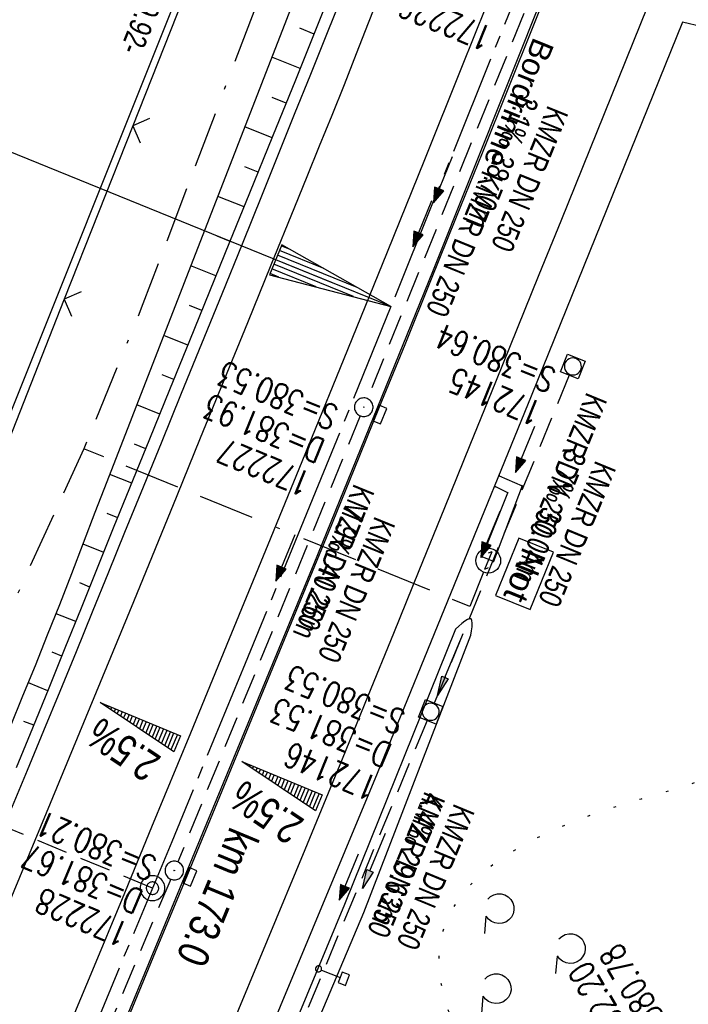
# Model space of a CAD drawing. Extents: x 508935 to 509681, y 453001 to 454023.
# Tile 6 of 36: x 509241 to 509295, y 453239 to 453318. Entities that reach past the tile are written whole.
import ezdxf

# ---------------------------------------------------------------- set-up
doc = ezdxf.new("R2010")
doc.units = 0
doc.header["$LTSCALE"] = 10
doc.header["$MEASUREMENT"] = 0
for name, pattern in [('ACAD_ISO16W100', [73, 15, -6.5, 15, -6.5, 15, -7, 1, -7]), ('ACHSE', [5.5, 4, -0.5, 0.5, -0.5]), ('AUSGEZOGEN', [0]), ('LT00', [0]), ('LT07', [0.22, 0.02, -0.2]), ('LT17', [0.15, 0.1, -0.05]), ('STRICHLINIE2', [0.375, 0.25, -0.125])]:
    doc.linetypes.add(name, pattern=pattern)
doc.layers.get('0').update_dxf_attribs({"linetype": 'LT00'})
for name, color, linetype in [('--EK_FBR', 1, 'LT00'), ('--EK_Halt-Pfeil', 4, 'LT00'), ('--EK_Haltung', 7, 'STRICHLINIE2'), ('--EK_Haltung-Text', 140, 'LT00'), ('--EK_Schacht-Text', 5, 'LT00'), ('--EK_ST-93-1', 30, 'LT17'), ('--EL_DFK_AB_L', 21, 'LT00'), ('--EL_Halt-Pfeil', 4, 'LT00'), ('--EL_Haltung', 182, 'STRICHLINIE2'), ('--EL_Haltung-Text', 182, 'LT00'), ('-AX-093', 35, 'ACHSE'), ('-EL-93-1', 250, 'LT00'), ('-QUE-20O', 11, 'LT00'), ('-QUE-20W', 11, 'LT00'), ('-ST-93-1', 250, 'LT00'), ('-ST-93-5', 250, 'LT00'), ('ABSTAND', 8, 'LT00'), ('BAB-KABEL', 220, 'ACAD_ISO16W100'), ('BAB-NS_SYB', 221, 'Continuous'), ('BAB-NS_TEXT', 221, 'Continuous'), ('DFK_AB_L', 21, 'LT00'), ('GEHOELZ_SYMB', 252, 'Continuous'), ('PFEIL', 140, 'AUSGEZOGEN'), ('RINNE_TEXT', 11, 'Continuous'), ('V118_AFBR_BAB', 250, 'LT00'), ('V118_BOESCH', 250, 'LT00'), ('V118_BOSCHUNG', 250, 'LT00'), ('V118_GEHOELZ', 250, 'LT07'), ('V118_GEHWEG', 250, 'LT00'), ('V118_GRABEN', 250, 'LT00'), ('V118_H_BORD', 8, 'LT00'), ('V118_KA_MULD', 182, 'LT00'), ('V118_KA_PRUF', 182, 'LT00'), ('V118_LD_MARK', 250, 'LT00'), ('V118_SCHILD_K', 1, 'LT00'), ('V118_SINKK', 182, 'LT00'), ('V118_ZAUN', 40, 'LT00')]:
    doc.layers.add(name, color=color, linetype=linetype)
doc.styles.add('Arial', font='ARIAL.TTF')
doc.styles.add('Arial Fett', font='txt', dxfattribs={"width": 0.8})
doc.styles.add('Beschrift', font='ARIAL.TTF')
doc.styles.add('Haltungsbeschriftung', font='ARIAL.TTF', dxfattribs={"width": 0.75})
doc.styles.add('schachtbeschriftung', font='romans.shx', dxfattribs={"width": 0.75, "height": 2})
doc.styles.get("Standard").update_dxf_attribs({"font": 'ARIAL.TTF'})

# ---------------------------------------------------------------- blocks, each defined once
blk = doc.blocks.new('Pfreil3')
at = {"layer": 'PFEIL'}
blk.add_hatch(color=256, dxfattribs=at).paths.add_polyline_path([(-1.549, 0.273), (-1.549, -0.273), (0, 0)])
for p, q in [((-1.549, 0), (-4.831, 0)), ((-1.549, -0.273), (-1.549, 0.273)), ((-1.549, 0.273), (0, 0)), ((0, 0), (-1.549, -0.273))]:
    blk.add_line(p, q, dxfattribs=at)
blk = doc.blocks.new('GEHOELZ_SYMB')
at = {"layer": 'GEHOELZ_SYMB'}
blk.add_line((0, 0), (1.4, 0), dxfattribs=at)
blk.add_lwpolyline([(-1.388, 0.017), (-1.612, 0.221), (-1.778, 0.474), (-1.876, 0.761), (-1.898, 1.063), (-1.844, 1.361), (-1.718, 1.636), (-1.526, 1.87), (-1.282, 2.05), (-1, 2.162), (-0.7, 2.2), (-0.4, 2.162), (-0.118, 2.05), (0.126, 1.87), (0.318, 1.636), (0.444, 1.361), (0.498, 1.063), (0.476, 0.761), (0.378, 0.474), (0.212, 0.221), (-0.012, 0.017)], dxfattribs=at)
blk = doc.blocks.new('NS-SYMB')
at = {"layer": 'BAB-NS_SYB'}
for p, q in [((0.179, 0.071), (0.25, 0)), ((-0.25, 0), (0.25, 0)), ((-0.25, 0), (-0.179, -0.071))]:
    blk.add_line(p, q, dxfattribs=at)
blk.add_circle((0, 0), 0.325, dxfattribs=at)
blk = doc.blocks.new('SYMB0652')
at = {"color": 0, "linetype": 'ByBlock'}
blk.add_lwpolyline([(-0.15, -0.075), (0.15, -0.075), (0.15, 0.075), (-0.15, 0.075), (-0.15, -0.075)], dxfattribs=at)
blk = doc.blocks.new('SYMB0003')
at = {"color": 0, "linetype": 'ByBlock'}
for p, q in [((-0.015712, 0), (0.010166, 0.012015)), ((0, -0.021257), (-0.015712, 0)), ((0.010166, 0.012015), (0, -0.021257))]:
    blk.add_line(p, q, dxfattribs=at)
for points in [[(-0.031395, 0.499013), (-0.093691, 0.491144), (-0.154509, 0.475528), (-0.21289, 0.452414), (-0.267913, 0.422164), (-0.318712, 0.385257), (-0.364484, 0.342274), (-0.404509, 0.293893), (-0.438154, 0.240877), (-0.464888, 0.184062), (-0.484292, 0.124345), (-0.496058, 0.062667), (-0.5, 0)], [(-0.5, 0), (-0.496058, -0.062667), (-0.484292, -0.124345), (-0.464888, -0.184062), (-0.438154, -0.240877), (-0.404509, -0.293893), (-0.364485, -0.342274), (-0.318712, -0.385257), (-0.267914, -0.422164), (-0.21289, -0.452414), (-0.154509, -0.475529), (-0.093691, -0.491144), (-0.031395, -0.499014), (0.031395, -0.499014)], [(0.5, 0), (0.496057, 0.062667), (0.484292, 0.124345), (0.464888, 0.184062), (0.438153, 0.240877), (0.404509, 0.293893), (0.364484, 0.342274), (0.318712, 0.385257), (0.267913, 0.422164), (0.21289, 0.452414), (0.154509, 0.475528), (0.093691, 0.491144), (0.031395, 0.499013), (-0.031395, 0.499013)], [(0.031395, -0.499014), (0.093691, -0.491144), (0.154509, -0.475529), (0.21289, -0.452414), (0.267914, -0.422164), (0.318712, -0.385257), (0.364485, -0.342274), (0.404509, -0.293893), (0.438154, -0.240877), (0.464889, -0.184062), (0.484292, -0.124345), (0.496058, -0.062667), (0.5, 0)]]:
    blk.add_lwpolyline(points, dxfattribs=at)
blk = doc.blocks.new('SYMB1210')
at = {"color": 0, "linetype": 'ByBlock'}
blk.add_line((0.018815, -0.179014), (0.055623, -0.17119), dxfattribs=at)
for points in [[(-0.2, -0.2), (-0.2, 0.2), (0.2, 0.2), (0.2, -0.2), (-0.2, -0.2)], [(0.018815, 0.179014), (-0.018815, 0.179014), (-0.055623, 0.17119), (-0.09, 0.155885), (-0.120444, 0.133766), (-0.145623, 0.105801), (-0.164438, 0.073213), (-0.176067, 0.037424), (-0.18, 0)], [(-0.18, 0), (-0.176067, -0.037424), (-0.164438, -0.073213), (-0.145623, -0.105801), (-0.120444, -0.133766), (-0.09, -0.155885), (-0.055623, -0.17119), (-0.018815, -0.179014), (0.018815, -0.179014)], [(0.18, 0), (0.176067, 0.037424), (0.164438, 0.073213), (0.145623, 0.105801), (0.120444, 0.133766), (0.09, 0.155885), (0.055623, 0.17119), (0.018815, 0.179014)], [(0.055623, -0.17119), (0.09, -0.155885), (0.120444, -0.133766), (0.145623, -0.105801), (0.164438, -0.073213), (0.176067, -0.037424), (0.18, 0)]]:
    blk.add_lwpolyline(points, dxfattribs=at)
blk = doc.blocks.new('SYMB1263')
at = {"color": 0, "linetype": 'ByBlock'}
for p, q in [((0.014231, 0.098982), (-0.014231, 0.098982)), ((-0.014231, -0.098982), (0.014232, -0.098982))]:
    blk.add_line(p, q, dxfattribs=at)
for points in [[(0, 0.1), (0, 0.75), (0.18, 0.75), (0.18, 1), (-0.18, 1), (-0.18, 0.75), (0, 0.75)], [(-0.014231, 0.098982), (-0.041542, 0.090963), (-0.065486, 0.075575), (-0.084125, 0.054064), (-0.095949, 0.028173), (-0.1, 0)], [(-0.1, 0), (-0.095949, -0.028173), (-0.084125, -0.054064), (-0.065486, -0.075575), (-0.041541, -0.090963), (-0.014231, -0.098982)], [(0.1, 0), (0.095949, 0.028173), (0.084125, 0.054064), (0.065486, 0.075575), (0.041541, 0.090963), (0.014231, 0.098982)], [(0.014232, -0.098982), (0.041542, -0.090963), (0.065486, -0.075575), (0.084125, -0.054064), (0.095949, -0.028173), (0.1, 0)]]:
    blk.add_lwpolyline(points, dxfattribs=at)
blk = doc.blocks.new('SYMB0011')
at = {"color": 0, "linetype": 'ByBlock'}
for p, q in [((0.5, 0), (-0.5, 0)), ((0, 0.5), (0, -0.5))]:
    blk.add_line(p, q, dxfattribs=at)
blk = doc.blocks.new('SYMB0024')
at = {"color": 0, "linetype": 'ByBlock'}
for p, q in [((-0.5, 0.5), (0, 0)), ((0, 0), (0.5, 0.5))]:
    blk.add_line(p, q, dxfattribs=at)
blk = doc.blocks.new('SYMB0070')
at = {"color": 0, "linetype": 'ByBlock'}
for p, q in [((-0.5, 0), (0.2, 0)), ((0.5, 0), (0.2, 0.1)), ((0.2, 0.1), (0.2, 0)), ((0.468, 0), (0.21, 0.086)), ((0.21, 0.086), (0.21, -0.086)), ((0.21, -0.086), (0.468, 0)), ((0.22, -0.072), (0.437, 0)), ((0.23, -0.058), (0.405, 0)), ((0.24, -0.045), (0.374, 0)), ((0.342, 0), (0.25, 0.031)), ((0.25, 0.031), (0.25, -0.031)), ((0.25, -0.031), (0.342, 0)), ((0.26, -0.017), (0.31, 0)), ((0.27, -0.003), (0.279, 0))]:
    blk.add_line(p, q, dxfattribs=at)
for points in [[(0.2, 0), (0.2, -0.1), (0.5, 0)], [(0.437, 0), (0.22, 0.072), (0.22, -0.072)], [(0.405, 0), (0.23, 0.058), (0.23, -0.058)], [(0.374, 0), (0.24, 0.045), (0.24, -0.045)], [(0.31, 0), (0.26, 0.017), (0.26, -0.017)], [(0.279, 0), (0.27, 0.003), (0.27, -0.003)]]:
    blk.add_lwpolyline(points, dxfattribs=at)
blk = doc.blocks.new('SYMB18')
at = {"color": 0, "linetype": 'ByBlock'}
for p, q in [((1, 0.13), (0, 0)), ((0.615385, 0.08), (1, 0.08)), ((0.923077, 0.12), (1, 0.12)), ((0.000669, 0), (1, 0)), ((0.307692, 0.04), (1, 0.04)), ((0.307692, -0.04), (1, -0.04)), ((0.615385, -0.08), (1, -0.08)), ((0.923077, -0.12), (1, -0.12))]:
    blk.add_line(p, q, dxfattribs=at)
at = {"color": 0, "linetype": 'ByBlock', "flags": 128}
blk.add_lwpolyline([(0, 0), (1, -0.13), (1, 0.13)], dxfattribs=at)
blk = doc.blocks.new('SYMB2')
at = {"color": 0, "linetype": 'ByBlock', "flags": 128}
for points in [[(-0.031395, 0.499013), (-0.093691, 0.491144), (-0.154509, 0.475528), (-0.21289, 0.452414), (-0.267913, 0.422164), (-0.318712, 0.385257), (-0.364484, 0.342274), (-0.404509, 0.293893), (-0.438154, 0.240877), (-0.464888, 0.184062), (-0.484292, 0.124345), (-0.496058, 0.062667), (-0.5, 0)], [(0.5, 0), (0.496057, 0.062667), (0.484292, 0.124345), (0.464888, 0.184062), (0.438153, 0.240877), (0.404509, 0.293893), (0.364484, 0.342274), (0.318712, 0.385257), (0.267913, 0.422164), (0.21289, 0.452414), (0.154509, 0.475528), (0.093691, 0.491144), (0.031395, 0.499013), (-0.031395, 0.499013)], [(-0.5, 0), (-0.496058, -0.062667), (-0.484292, -0.124345), (-0.464888, -0.184062), (-0.438154, -0.240877), (-0.404509, -0.293893), (-0.364485, -0.342274), (-0.318712, -0.385257), (-0.267914, -0.422164), (-0.21289, -0.452414), (-0.154509, -0.475529), (-0.093691, -0.491144), (-0.031395, -0.499014), (0.031395, -0.499014)], [(0.031395, -0.499014), (0.093691, -0.491144), (0.154509, -0.475529), (0.21289, -0.452414), (0.267914, -0.422164), (0.318712, -0.385257), (0.364485, -0.342274), (0.404509, -0.293893), (0.438154, -0.240877), (0.464889, -0.184062), (0.484292, -0.124345), (0.496058, -0.062667), (0.5, 0)]]:
    blk.add_lwpolyline(points, dxfattribs=at)

msp = doc.modelspace()

# ---------------------------------------------------------------- linework, layer by layer
at = {"layer": '--EK_FBR'}
msp.add_line((509295.643, 453317.166), (509294.047, 453317.545), dxfattribs=at)
at = {"layer": '--EK_FBR', "color": 2}
for points in [[(509284.117, 453322.442), (509282.055, 453317.297), (509279.992, 453312.152), (509277.926, 453307.008), (509275.857, 453301.866), (509273.783, 453296.726), (509271.703, 453291.588), (509269.662, 453286.566), (509267.615, 453281.546), (509265.562, 453276.529), (509263.505, 453271.513), (509261.444, 453266.499), (509259.38, 453261.486), (509256.802, 453255.234), (509254.22, 453248.983), (509251.632, 453242.735), (509249.038, 453236.489)], [(509279.242, 453321.325), (509276.27, 453313.895), (509273.285, 453306.47), (509270.288, 453299.05), (509267.101, 453291.196), (509263.903, 453283.346), (509260.693, 453275.501), (509257.584, 453267.929), (509254.467, 453260.361), (509251.343, 453252.795), (509248.961, 453247.039), (509246.573, 453241.285), (509244.18, 453235.533)]]:
    msp.add_lwpolyline(points, dxfattribs=at)
at = {"layer": '--EK_FBR'}
for points in [[(509266.694, 453319.774), (509265.402, 453316.555), (509264.112, 453313.335), (509262.822, 453310.115), (509261.53, 453306.896), (509260.235, 453303.678), (509258.616, 453299.674), (509256.992, 453295.673), (509255.363, 453291.673), (509253.731, 453287.674), (509252.099, 453283.676), (509250.468, 453279.677), (509249.167, 453276.484), (509247.867, 453273.29), (509246.565, 453270.098), (509245.261, 453266.906), (509243.952, 453263.716), (509242.639, 453260.528), (509241.318, 453257.343), (509239.975, 453254.127)], [(509294.047, 453317.545), (509281.881, 453287.469), (509269.5, 453257.12), (509251.288, 453213.378), (509241.03, 453189.373)]]:
    msp.add_lwpolyline(points, dxfattribs=at)
at = {"layer": '--EK_Haltung'}
for p, q in [((509282.706, 453321.718), (509268.693, 453287.261)), ((509268.126, 453285.872), (509253.45, 453249.996)), ((509273.51, 453261.377), (509262.748, 453235.391)), ((509252.875, 453248.611), (509237.966, 453213.173))]:
    msp.add_line(p, q, dxfattribs=at)
at = {"layer": '--EK_ST-93-1', "ltscale": 2.5}
msp.add_line((509251.411, 453247.885), (509214.467, 453263.23), dxfattribs=at)
at = {"layer": '--EL_DFK_AB_L'}
msp.add_line((509257.42, 453329.7), (509224.419, 453247.297), dxfattribs=at)
at = {"layer": '--EL_Haltung'}
for p, q in [((509282.706, 453321.718), (509268.693, 453287.261)), ((509268.126, 453285.872), (509253.45, 453249.996)), ((509273.51, 453261.377), (509262.748, 453235.391)), ((509252.875, 453248.611), (509237.966, 453213.173))]:
    msp.add_line(p, q, dxfattribs=at)
at = {"layer": '-AX-093', "ltscale": 0.2}
msp.add_lwpolyline([(509317.225, 453412.768), (509308.708, 453390.725), (509300.118, 453368.712), (509291.452, 453346.728), (509282.712, 453324.773), (509273.898, 453302.848), (509270.591, 453294.677), (509264.746, 453280.307), (509258.868, 453265.952), (509252.954, 453251.611), (509247.003, 453237.285), (509241.014, 453222.975), (509234.984, 453208.682), (509228.913, 453194.407), (509222.798, 453180.15), (509216.639, 453165.913), (509210.432, 453151.696), (509204.177, 453137.501), (509197.873, 453123.327), (509191.517, 453109.177), (509185.107, 453095.05), (509178.644, 453080.948), (509172.69, 453068.094)], dxfattribs=at)
at = {"layer": '-EL-93-1'}
msp.add_line((509265.957, 453296.555), (509214.987, 453317.221), dxfattribs=at)
at = {"layer": '-QUE-20O'}
for p, q in [((509258.716, 453258.018), (509258.705, 453257.994)), ((509258.959, 453257.823), (509258.992, 453257.904)), ((509259.27, 453257.788), (509259.213, 453257.651)), ((509259.467, 453257.482), (509259.547, 453257.673)), ((509259.824, 453257.558), (509259.722, 453257.313)), ((509259.975, 453257.141), (509260.101, 453257.443)), ((509260.378, 453257.328), (509260.23, 453256.972)), ((509260.483, 453256.8), (509260.655, 453257.215)), ((509260.932, 453257.1), (509260.738, 453256.631)), ((509260.992, 453256.462), (509261.209, 453256.985)), ((509261.487, 453256.87), (509261.246, 453256.29)), ((509261.5, 453256.121), (509261.764, 453256.756)), ((509262.041, 453256.641), (509261.754, 453255.949)), ((509262.008, 453255.78), (509262.317, 453256.525)), ((509262.595, 453256.41), (509262.263, 453255.609)), ((509262.516, 453255.437), (509262.872, 453256.296)), ((509263.15, 453256.181), (509262.772, 453255.269)), ((509263.025, 453255.097), (509263.426, 453256.065)), ((509263.703, 453255.951), (509263.279, 453254.927)), ((509263.533, 453254.759), (509263.98, 453255.837)), ((509264.258, 453255.722), (509263.788, 453254.587)), ((509264.041, 453254.417), (509264.535, 453255.607)), ((509264.812, 453255.492), (509264.296, 453254.245))]:
    msp.add_line(p, q, dxfattribs=at)
msp.add_lwpolyline([(509264.521, 453254.096), (509258.591, 453258.07), (509265.057, 453255.39), (509264.521, 453254.096)], dxfattribs=at)
at = {"layer": '-QUE-20W'}
for p, q in [((509247.315, 453262.777), (509247.305, 453262.753)), ((509247.559, 453262.585), (509247.592, 453262.664)), ((509247.87, 453262.549), (509247.814, 453262.413)), ((509248.067, 453262.242), (509248.147, 453262.434)), ((509248.424, 453262.319), (509248.322, 453262.072)), ((509248.576, 453261.903), (509248.7, 453262.204)), ((509248.978, 453262.089), (509248.83, 453261.732)), ((509249.084, 453261.562), (509249.255, 453261.974)), ((509249.532, 453261.859), (509249.338, 453261.391)), ((509249.592, 453261.219), (509249.809, 453261.744)), ((509250.087, 453261.629), (509249.847, 453261.05)), ((509250.101, 453260.881), (509250.363, 453261.514)), ((509250.641, 453261.401), (509250.354, 453260.709)), ((509250.609, 453260.54), (509250.918, 453261.286)), ((509251.195, 453261.17), (509250.863, 453260.369)), ((509251.117, 453260.199), (509251.473, 453261.057)), ((509251.75, 453260.942), (509251.372, 453260.029)), ((509251.625, 453259.859), (509252.027, 453260.827)), ((509252.304, 453260.712), (509251.88, 453259.688)), ((509252.133, 453259.517), (509252.58, 453260.595)), ((509252.858, 453260.482), (509252.387, 453259.346)), ((509252.642, 453259.178), (509253.135, 453260.367)), ((509253.412, 453260.252), (509252.896, 453259.006))]:
    msp.add_line(p, q, dxfattribs=at)
msp.add_lwpolyline([(509253.12, 453258.857), (509247.19, 453262.831), (509253.656, 453260.15), (509253.12, 453258.857)], dxfattribs=at)
at = {"layer": 'BAB-KABEL', "ltscale": 0.03, "flags": 128}
for points in [[(509470.498, 453944.783), (509458.213, 453903.635), (509438.346, 453830.974), (509425.006, 453786.032), (509416.388, 453764.895), (509399.934, 453736.191), (509391.242, 453726.852), (509356.85, 453688.506), (509364.571, 453673.951), (509363.843, 453665.801), (509354.502, 453630.094), (509353.324, 453624.95), (509351.14, 453623.785), (509343.564, 453618.4), (509335.99, 453613.306), (509348.501, 453587.189), (509341.218, 453550.179), (509337.425, 453531.646), (509314.683, 453503.08), (509303.742, 453489.799), (509300.964, 453447.524), (509302.847, 453431.611), (509291.049, 453400.172), (509282.588, 453378.578), (509275.729, 453361.066), (509266.257, 453337.014), (509263.488, 453328.718), (509250.644, 453294.879), (509245.885, 453283.23), (509235.169, 453259.782), (509212.847, 453210.093), (509199.317, 453179.062), (509194.545, 453166.613), (509176.335, 453125.194), (509165.056, 453100.23), (509153.731, 453075.477)], [(509278.053, 453273.302), (509276.953, 453270.538), (509245.885, 453283.23)]]:
    msp.add_lwpolyline(points, dxfattribs=at)
at = {"layer": 'DFK_AB_L'}
msp.add_line((509257.42, 453329.7), (509224.419, 453247.297), dxfattribs=at)
at = {"layer": 'V118_AFBR_BAB'}
msp.add_line((509295.643, 453317.166), (509294.047, 453317.545), dxfattribs=at)
at = {"layer": 'V118_AFBR_BAB', "color": 0}
for points in [[(509284.117, 453322.442), (509282.055, 453317.297), (509279.992, 453312.152), (509277.926, 453307.008), (509275.857, 453301.866), (509273.783, 453296.726), (509271.703, 453291.588), (509269.662, 453286.566), (509267.615, 453281.546), (509265.562, 453276.529), (509263.505, 453271.513), (509261.444, 453266.499), (509259.38, 453261.486), (509256.802, 453255.234), (509254.22, 453248.983), (509251.632, 453242.735), (509249.038, 453236.489)], [(509279.242, 453321.325), (509276.27, 453313.895), (509273.285, 453306.47), (509270.288, 453299.05), (509267.101, 453291.196), (509263.903, 453283.346), (509260.693, 453275.501), (509257.584, 453267.929), (509254.467, 453260.361), (509251.343, 453252.795), (509248.961, 453247.039), (509246.573, 453241.285), (509244.18, 453235.533)]]:
    msp.add_lwpolyline(points, dxfattribs=at)
at = {"layer": 'V118_AFBR_BAB'}
for points in [[(509266.694, 453319.774), (509265.402, 453316.555), (509264.112, 453313.335), (509262.822, 453310.115), (509261.53, 453306.896), (509260.235, 453303.678), (509258.616, 453299.674), (509256.992, 453295.673), (509255.363, 453291.673), (509253.731, 453287.674), (509252.099, 453283.676), (509250.468, 453279.677), (509249.167, 453276.484), (509247.867, 453273.29), (509246.565, 453270.098), (509245.261, 453266.906), (509243.952, 453263.716), (509242.639, 453260.528), (509241.318, 453257.343), (509239.975, 453254.127)], [(509294.047, 453317.545), (509281.881, 453287.469), (509269.5, 453257.12), (509251.288, 453213.378), (509241.03, 453189.373)]]:
    msp.add_lwpolyline(points, dxfattribs=at)
at = {"layer": 'V118_BOESCH'}
for points in [[(509239.973, 453260.899), (509240.992, 453263.342), (509241.992, 453265.793), (509242.976, 453268.251), (509243.948, 453270.714), (509244.908, 453273.182), (509245.861, 453275.653), (509246.808, 453278.127), (509247.753, 453280.601), (509274.663, 453349.809), (509275.24, 453350.933), (509275.821, 453352.054), (509276.409, 453353.171), (509277.01, 453354.28), (509277.628, 453355.38), (509278.265, 453356.468), (509278.921, 453357.536), (509279.597, 453358.592), (509280.287, 453359.64), (509280.987, 453360.683), (509281.691, 453361.722)], [(509240.459, 453257.583), (509241.776, 453260.791), (509243.085, 453264.001), (509244.389, 453267.214), (509245.69, 453270.429), (509246.988, 453273.644), (509248.286, 453276.859), (509249.585, 453280.074), (509251.19, 453284.034), (509252.798, 453287.991), (509254.408, 453291.949), (509256.02, 453295.905), (509257.632, 453299.862), (509259.243, 453303.819), (509261.09, 453308.365), (509262.932, 453312.912), (509264.769, 453317.462), (509266.597, 453322.014)]]:
    msp.add_lwpolyline(points, dxfattribs=at)
at = {"layer": 'V118_BOSCHUNG'}
for p, q in [((509264.417, 453316.588), (509263.26, 453317.048)), ((509263.294, 453313.806), (509261.017, 453314.713)), ((509262.169, 453311.025), (509261.049, 453311.471)), ((509261.041, 453308.245), (509258.842, 453309.121)), ((509259.912, 453305.465), (509258.834, 453305.895)), ((509258.782, 453302.686), (509256.668, 453303.528)), ((509257.651, 453299.907), (509256.616, 453300.32)), ((509256.519, 453297.129), (509254.493, 453297.936)), ((509255.387, 453294.351), (509254.397, 453294.745)), ((509254.255, 453291.572), (509252.319, 453292.344)), ((509253.124, 453288.794), (509252.178, 453289.171)), ((509251.994, 453286.015), (509250.144, 453286.751)), ((509250.866, 453283.235), (509249.961, 453283.595)), ((509249.739, 453280.454), (509247.97, 453281.159)), ((509248.614, 453277.673), (509247.755, 453278.015)), ((509247.491, 453274.891), (509245.823, 453275.556)), ((509246.368, 453272.109), (509245.556, 453272.433)), ((509245.245, 453269.328), (509243.652, 453269.962)), ((509244.119, 453266.547), (509243.333, 453266.86)), ((509242.99, 453263.767), (509241.422, 453264.392)), ((509241.855, 453260.985), (509241.066, 453261.304))]:
    msp.add_line(p, q, dxfattribs=at)
at = {"layer": 'V118_GEHOELZ', "flags": 128}
msp.add_lwpolyline([(509342.691, 453254.984), (509342.915, 453255.356), (509343.095, 453255.77), (509343.228, 453256.214), (509343.315, 453256.672), (509343.353, 453257.133), (509343.342, 453257.583), (509343.28, 453258.008), (509343.166, 453258.395), (509342.915, 453258.861), (509342.568, 453259.235), (509342.134, 453259.527), (509341.624, 453259.747), (509341.049, 453259.907), (509340.419, 453260.017), (509339.745, 453260.088), (509339.036, 453260.131), (509338.303, 453260.155), (509337.557, 453260.173), (509336.808, 453260.194), (509336.066, 453260.23), (509334.906, 453260.336), (509333.789, 453260.5), (509332.711, 453260.715), (509331.668, 453260.973), (509330.659, 453261.268), (509329.679, 453261.592), (509328.724, 453261.939), (509327.793, 453262.3), (509326.88, 453262.67), (509325.983, 453263.04), (509325.098, 453263.404), (509324.222, 453263.755), (509323.351, 453264.085), (509322.483, 453264.388), (509321.613, 453264.656), (509320.739, 453264.882), (509319.857, 453265.059), (509318.963, 453265.179), (509318.055, 453265.237), (509317.078, 453265.224), (509316.085, 453265.138), (509315.079, 453264.985), (509314.065, 453264.772), (509313.047, 453264.505), (509312.028, 453264.188), (509311.013, 453263.829), (509310.004, 453263.433), (509309.008, 453263.005), (509308.026, 453262.553), (509307.027, 453262.063), (509306.045, 453261.558), (509305.077, 453261.044), (509304.121, 453260.525), (509303.172, 453260.007), (509302.229, 453259.497), (509301.288, 453258.998), (509300.345, 453258.517), (509299.398, 453258.06), (509298.443, 453257.631), (509297.375, 453257.194), (509296.295, 453256.792), (509295.203, 453256.418), (509294.1, 453256.064), (509292.987, 453255.722), (509291.864, 453255.387), (509290.733, 453255.051), (509289.592, 453254.707), (509288.445, 453254.347), (509287.29, 453253.964), (509286.129, 453253.552), (509284.963, 453253.102), (509283.792, 453252.609), (509282.89, 453252.195), (509281.992, 453251.75), (509281.109, 453251.272), (509280.247, 453250.759), (509279.414, 453250.212), (509278.618, 453249.628), (509277.868, 453249.006), (509277.171, 453248.345), (509276.535, 453247.644), (509275.968, 453246.902), (509275.478, 453246.117), (509275.073, 453245.288), (509274.76, 453244.414), (509274.549, 453243.493), (509274.446, 453242.525), (509274.449, 453241.66), (509274.532, 453240.769), (509274.69, 453239.862), (509274.919, 453238.949), (509275.213, 453238.04), (509275.568, 453237.145), (509275.977, 453236.273), (509276.437, 453235.435), (509276.942, 453234.64), (509277.488, 453233.899), (509278.068, 453233.221), (509278.679, 453232.616), (509279.315, 453232.094), (509279.971, 453231.665), (509280.642, 453231.339), (509281.324, 453231.125), (509282.01, 453231.034), (509282.697, 453231.076), (509283.25, 453231.21), (509283.8, 453231.425), (509284.349, 453231.705), (509284.896, 453232.038), (509285.442, 453232.411), (509285.988, 453232.81), (509286.535, 453233.221), (509287.083, 453233.631), (509288.343, 453234.52), (509289.612, 453235.34), (509290.891, 453236.098), (509292.178, 453236.799), (509293.474, 453237.451), (509294.779, 453238.06), (509296.091, 453238.633), (509297.412, 453239.176), (509298.741, 453239.696), (509300.077, 453240.199), (509301.42, 453240.692), (509302.77, 453241.182), (509304.648, 453241.863), (509306.535, 453242.551), (509308.426, 453243.246), (509310.318, 453243.949), (509312.207, 453244.661), (509314.089, 453245.381), (509315.959, 453246.11), (509317.813, 453246.85), (509319.648, 453247.6), (509320.886, 453248.117), (509322.116, 453248.634), (509323.345, 453249.148), (509324.575, 453249.654), (509325.811, 453250.149), (509327.057, 453250.627), (509328.318, 453251.084), (509329.597, 453251.516), (509330.899, 453251.919), (509332.229, 453252.288), (509333.589, 453252.62), (509334.986, 453252.909), (509336.422, 453253.152), (509337.903, 453253.344), (509338.524, 453253.409), (509339.145, 453253.477), (509339.755, 453253.558), (509340.346, 453253.665), (509340.908, 453253.808), (509341.433, 453254), (509341.912, 453254.253), (509342.334, 453254.577), (509342.691, 453254.984)], dxfattribs=at)
at = {"layer": 'V118_GEHWEG'}
msp.add_lwpolyline([(509279.298, 453281.061), (509281.156, 453280.244), (509278.845, 453274.166), (509277.933, 453274.534), (509279.997, 453279.685), (509278.986, 453280.195)], dxfattribs=at)
at = {"layer": 'V118_GRABEN'}
for points in [[(509277.022, 453268.224), (509277.077, 453268.577), (509277.12, 453268.908), (509277.137, 453269.193), (509277.117, 453269.411), (509277.046, 453269.537), (509276.924, 453269.558), (509276.754, 453269.494), (509276.545, 453269.361), (509276.309, 453269.177), (509276.053, 453268.958), (509275.788, 453268.723)], [(509275.788, 453268.723), (509266.847, 453246.566), (509257.186, 453223.281), (509250.101, 453207.246)], [(509251.411, 453206.88), (509258.667, 453222.906), (509268.413, 453245.936), (509277.022, 453268.224)]]:
    msp.add_lwpolyline(points, dxfattribs=at)
at = {"layer": 'V118_H_BORD'}
msp.add_lwpolyline([(509210.789, 453147.558), (509216.216, 453160.017), (509226.341, 453183.272), (509245.484, 453228.213), (509264.416, 453274.009), (509273.966, 453297.499), (509301.466, 453366.327), (509319.185, 453412.241), (509334.596, 453452.751), (509337.53, 453460.566)], dxfattribs=at)
at = {"layer": 'V118_LD_MARK'}
for points in [[(509269.72, 453319.939), (509268.767, 453317.458), (509267.799, 453314.981), (509266.82, 453312.51), (509265.83, 453310.042), (509264.834, 453307.577), (509263.833, 453305.113), (509262.83, 453302.651), (509260.938, 453298.007), (509259.046, 453293.363), (509257.154, 453288.72), (509255.26, 453284.078), (509253.363, 453279.437), (509249.876, 453270.929), (509246.377, 453262.427), (509242.864, 453253.929), (509239.338, 453245.437)], [(509257.637, 453236.405), (509260.668, 453243.696), (509263.686, 453250.993), (509266.689, 453258.296), (509268.755, 453263.344), (509270.816, 453268.395), (509272.872, 453273.448), (509274.925, 453278.501), (509276.977, 453283.556), (509279.029, 453288.61), (509280.782, 453292.926), (509282.535, 453297.242), (509284.287, 453301.558), (509286.037, 453305.875), (509287.783, 453310.194), (509289.526, 453314.514), (509291.263, 453318.836)]]:
    msp.add_lwpolyline(points, dxfattribs=at)
at = {"layer": 'V118_ZAUN'}
for p, q in [((509249.819, 453309.201), (509244.31, 453295.249)), ((509244.31, 453295.249), (509238.801, 453281.297))]:
    msp.add_line(p, q, dxfattribs=at)
msp.add_lwpolyline([(509255.338, 453323.149), (509254.858, 453321.963), (509249.819, 453309.201)], dxfattribs=at)

# ---------------------------------------------------------------- block references
at = {"layer": '--EK_Halt-Pfeil', "yscale": 4, "zscale": 4}
for p, xscale, rotation in [((509274.773, 453304.867), 3.999999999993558, 247.8674700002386), ((509262.097, 453274.442), 3.9999999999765, 247.7502200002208), ((509267.205, 453248.767), 3.999999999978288, 247.5046800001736)]:
    msp.add_blockref('SYMB0070', p, dxfattribs=dict(at, xscale=xscale, rotation=rotation))
at = {"layer": '--EL_Halt-Pfeil', "yscale": 4, "zscale": 4}
for p, xscale, rotation in [((509273.117, 453301.33), 3.999999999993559, 247.8674700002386), ((509281.378, 453283.165), 3.999999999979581, 247.6219300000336), ((509262.097, 453274.442), 3.9999999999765, 247.7502200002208), ((509267.205, 453248.767), 3.999999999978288, 247.5046800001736)]:
    msp.add_blockref('SYMB0070', p, dxfattribs=dict(at, xscale=xscale, rotation=rotation))
at = {"layer": '-EL-93-1', "xscale": 9.999999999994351, "yscale": 10, "zscale": 10, "rotation": 157.9302570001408}
msp.add_blockref('SYMB18', (509270.591, 453294.677), dxfattribs=at)
at = {"layer": '-ST-93-1', "rotation": 274.1956499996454}
msp.add_blockref('SYMB2', (509251.411, 453247.885), dxfattribs=at)
at = {"layer": '-ST-93-5', "xscale": 1.999999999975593, "yscale": 2, "zscale": 2, "rotation": 274.1956499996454}
msp.add_blockref('SYMB2', (509251.411, 453247.885), dxfattribs=at)
at = {"layer": 'BAB-NS_SYB', "xscale": 3.074999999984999, "yscale": 3.075000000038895, "zscale": 3.075, "rotation": 247.8067878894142}
msp.add_blockref('NS-SYMB', (509278.423, 453274.23), dxfattribs=at)
at = {"layer": 'GEHOELZ_SYMB', "rotation": 264.7377000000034}
for p in [(509278.241, 453245.629), (509283.968, 453242.422), (509278.002, 453239.195)]:
    msp.add_blockref('GEHOELZ_SYMB', p, dxfattribs=at)
at = {"layer": 'PFEIL'}
for p, rotation in [((509274.34, 453263.393), 247.4009476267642), ((509268.316, 453247.847), 247.431656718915)]:
    msp.add_blockref('Pfreil3', p, dxfattribs=dict(at, rotation=rotation))
at = {"layer": 'V118_GEHWEG', "xscale": 0.09999999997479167, "yscale": 0.09999999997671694, "zscale": 0.1, "rotation": 248.7249100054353}
for p in [(509279.298, 453281.061), (509278.986, 453280.195), (509281.156, 453280.244), (509279.997, 453279.685), (509277.933, 453274.534), (509278.845, 453274.166)]:
    msp.add_blockref('SYMB0011', p, dxfattribs=at)
at = {"layer": 'V118_KA_MULD', "xscale": 3.800000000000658, "yscale": 3.799999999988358, "zscale": 3.8, "rotation": 248.7249099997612}
for p in [(509285.232, 453289.846), (509273.797, 453262.07)]:
    msp.add_blockref('SYMB1210', p, dxfattribs=at)
at = {"layer": 'V118_KA_PRUF', "xscale": 1.499999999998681, "yscale": 1.5, "zscale": 1.5, "rotation": 248.7249099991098}
for p in [(509268.41, 453286.567), (509253.166, 453249.302)]:
    msp.add_blockref('SYMB0003', p, dxfattribs=at)
at = {"layer": 'V118_SCHILD_K', "xscale": 2.500000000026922, "yscale": 2.5, "zscale": 2.5, "rotation": 248.7249099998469}
msp.add_blockref('SYMB1263', (509264.769, 453241.393), dxfattribs=at)
at = {"layer": 'V118_SINKK', "zscale": 4.5}
for p, xscale, yscale, rotation in [((509269.704, 453285.982), 4.499999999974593, 4.500000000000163, 247.8120751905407), ((509254.418, 453248.796), 4.499999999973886, 4.49999999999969, 247.5031891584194)]:
    msp.add_blockref('SYMB0652', p, dxfattribs=dict(at, xscale=xscale, yscale=yscale, rotation=rotation))
at = {"layer": 'V118_ZAUN', "xscale": 2.09999999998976, "yscale": 2.099999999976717, "zscale": 2.1, "rotation": 248.4521399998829}
for p in [(509249.819, 453309.201), (509244.31, 453295.249)]:
    msp.add_blockref('SYMB0024', p, dxfattribs=at)

# ---------------------------------------------------------------- texts
at = {"layer": '--EK_Haltung-Text', "style": 'Haltungsbeschriftung', "width": 0.75}
for s, rotation, p in [('3.1‰ 38.70m', -112.13253, (509280.867, 453311.887)), ('KMZR DN 250', -112.13253, (509283.238, 453310.923)), ('7.9‰ 40.26m', -112.24978, (509266.95, 453278.843)), ('KMZR DN 250', -112.24978, (509269.319, 453277.874)), ('4.4‰ 29.63m', -112.49532, (509273.344, 453255.749)), ('KMZR DN 250', -112.49532, (509275.709, 453254.77))]:
    msp.add_text(s, height=1.8, rotation=rotation, dxfattribs=at).set_placement(p)
at = {"layer": '--EK_Schacht-Text', "style": 'schachtbeschriftung', "width": 0.75}
for s, rotation, p in [('172226', -202.13254, (509278.914, 453317.041)), ('S=380.64', -202.37808, (509284.011, 453289.531)), ('S=380.53', -202.24977, (509266.506, 453286.537)), ('172145', -202.37808, (509282.915, 453286.868)), ('D=381.93', -202.24977, (509265.416, 453283.871)), ('172227', -202.24977, (509264.325, 453281.205)), ('S=380.53', -202.49532, (509271.893, 453262.048)), ('D=381.53', -202.49532, (509270.791, 453259.387)), ('172146', -202.49532, (509269.689, 453256.726)), ('S=380.21', -202.81934, (509251.899, 453250.263)), ('D=381.67', -202.81934, (509250.782, 453247.608)), ('172228', -202.81934, (509249.665, 453244.954)), ('S=380.78', -239.19577, (509294.136, 453234.989)), ('D=382.20', -239.19577, (509291.662, 453233.514))]:
    msp.add_text(s, height=2, rotation=rotation, dxfattribs=at).set_placement(p)
at = {"layer": '--EL_Haltung-Text', "style": 'Haltungsbeschriftung', "width": 0.75}
for rotation, p in [(-112.13253, (509277.999, 453305.702)), (-112.37807, (509286.364, 453287.848)), (-112.24978, (509267.644, 453280.485)), (-112.49532, (509273.344, 453255.749))]:
    msp.add_text('KMZR DN 250', height=1.8, rotation=rotation, dxfattribs=at).set_placement(p)
at = {"layer": '-QUE-20O', "style": 'Beschrift', "width": 0.75}
msp.add_text('2.5%', height=2.5, rotation=-213.83118, dxfattribs=at).set_placement((509263.736, 453253.355))
at = {"layer": '-QUE-20W', "style": 'Beschrift', "width": 0.75}
msp.add_text('2.5%', height=2.5, rotation=-213.83118, dxfattribs=at).set_placement((509252.222, 453258.399))
at = {"layer": '-ST-93-5', "style": 'Arial Fett', "width": 0.8}
msp.add_text('km 173.0', height=2.5, rotation=-112.51899, dxfattribs=at).set_placement((509257.677, 453252.919))
at = {"layer": 'ABSTAND', "width": 0.75}
msp.add_text(' -149.92-', height=1.8, rotation=-111.82689, dxfattribs=at).set_placement((509251.591, 453322.402))
at = {"layer": 'RINNE_TEXT', "insert": (509282.067, 453316.421), "char_height": 1.8, "attachment_point": 7, "rotation": 248.02774, "style": 'Arial'}
msp.add_mtext('Bordrinne', dxfattribs=at)

# ---------------------------------------------------------------- next in the draw order: texts
at = {"layer": 'BAB-NS_SYB', "insert": (509281.234, 453275.443), "char_height": 2, "attachment_point": 7, "rotation": 247.80679, "style": 'Beschrift', "bg_fill": 2}
msp.add_mtext('Not', dxfattribs=at)

# ---------------------------------------------------------------- next in the draw order: linework, layer by layer
at = {"layer": '--EK_Haltung'}
msp.add_line((509284.946, 453289.152), (509274.083, 453262.764), dxfattribs=at)
at = {"layer": '--EL_Haltung'}
msp.add_line((509284.946, 453289.152), (509274.083, 453262.764), dxfattribs=at)
at = {"layer": 'BAB-NS_TEXT', "linetype": 'Continuous', "flags": 128}
msp.add_lwpolyline([(509280.893, 453276.041), (509279.009, 453271.422), (509281.787, 453270.288), (509283.672, 453274.908)], close=True, dxfattribs=at)

# ---------------------------------------------------------------- next in the draw order: block references
at = {"layer": '--EK_Halt-Pfeil', "xscale": 3.999999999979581, "yscale": 4, "zscale": 4, "rotation": 247.6219300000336}
msp.add_blockref('SYMB0070', (509278.59, 453276.339), dxfattribs=at)

# ---------------------------------------------------------------- next in the draw order: texts
at = {"layer": '--EK_Haltung-Text', "style": 'Haltungsbeschriftung', "width": 0.75}
for s, p in [('3.7‰ 30.04m', (509284.714, 453283.334)), ('KMZR DN 250', (509287.081, 453282.359))]:
    msp.add_text(s, height=1.8, rotation=-112.37807, dxfattribs=at).set_placement(p)

doc.saveas('drawing.dxf')
